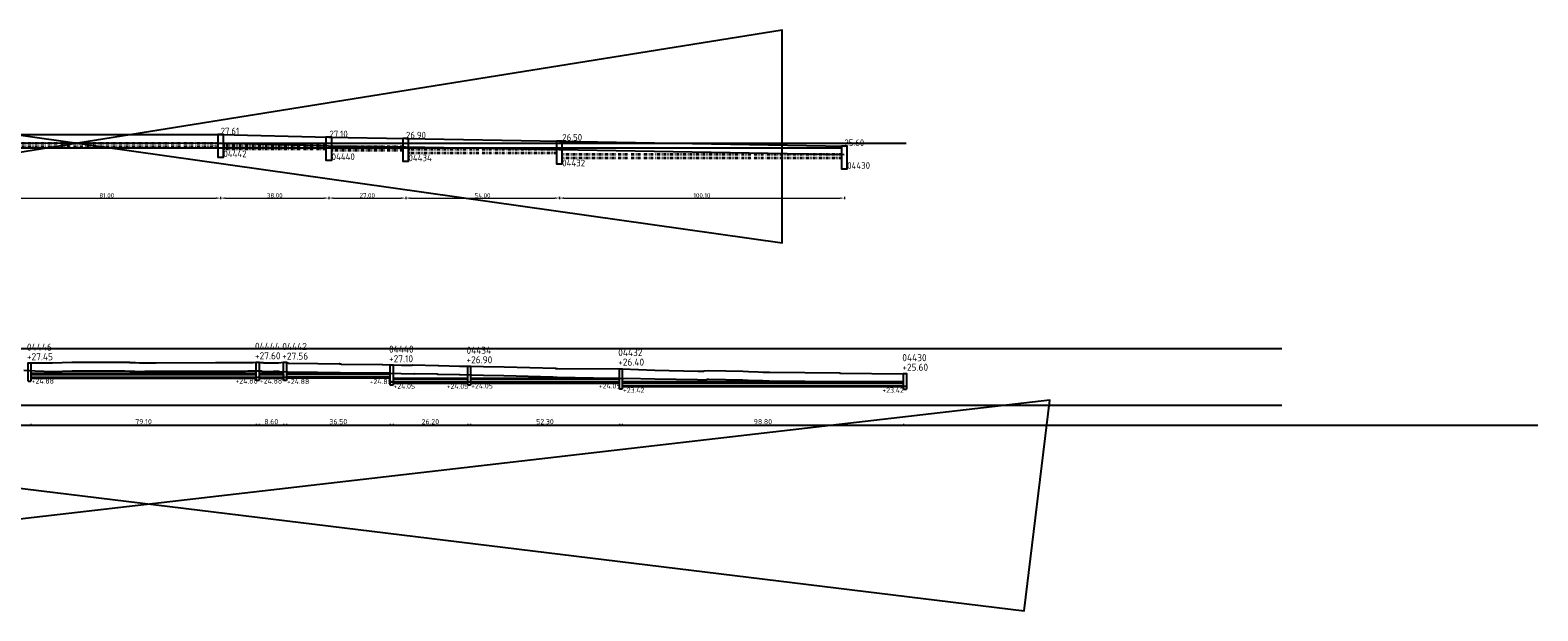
# Model space of a CAD drawing. Header units: metres. Extents: x 0 to 200176, y 0 to 356276.
# Tile 52 of 52: x 199646 to 200176, y 355798 to 356002. Entities that reach past the tile are written whole.
import ezdxf

# ---------------------------------------------------------------- set-up
doc = ezdxf.new("R2010")
doc.units = ezdxf.units.M
doc.linetypes.add('RI-ITR', pattern=[10.4, 5, -1.8, 0, -1.8, 0, -1.8])
for name, color, linetype, lineweight in [('B-WE-GW-MAAIVELD-GD', 90, 'Continuous', 25), ('N-WE-RI-ITR_TRANSPORTLEIDING-G', 170, 'RI-ITR', 35), ('X-XX-AL-AANPIJLING-M', 7, 'Continuous', 18)]:
    doc.layers.add(name, color=color, linetype=linetype, lineweight=lineweight)
doc.layers.add('X-XX-AL-HULPLIJNEN', color=4, linetype='Continuous', lineweight=25, plot=False)
doc.layers.add('X-XX-NIEUW-DETAIL-T', color=3, linetype='Continuous')
doc.styles.add('NLCS-ISO-M200-T18', font='NLCS-ISO.ttf')
doc.styles.add('NLCS-ISO-T18', font='NLCS-ISO.ttf')
doc.dimstyles.new('NLCS-M200-T18-PIJL', dxfattribs={"dimscale": 0.2, "dimtxt": 1.8, "dimasz": 1.8, "dimexe": 2, "dimexo": 2, "dimgap": 0.7, "dimtad": 1, "dimzin": 0, "dimdsep": 46, "dimtxsty": 'NLCS-ISO-M200-T18', "dimcen": 0, "dimdle": 2, "dimclrd": 256, "dimclre": 256, "dimclrt": 256, "dimadec": 1, "dimazin": 0, "dimtfac": 1, "dimtofl": 0, "dimtmove": 1, "dimatfit": 0, "dimfxl": 2, "dimfxlon": 1, "dimtfillclr": 254, "dimtolj": 1, "dimtzin": 0, "dimlwd": 18, "dimlwe": 18, "dimarcsym": 0})

# ---------------------------------------------------------------- blocks, each defined once
blk = doc.blocks.new('*D610')
at = {"layer": 'Defpoints', "color": 0, "transparency": 16777216}
for p in [(199633.12, 355965.5), (199713.11, 355965.54), (199713.11, 355943.16)]:
    blk.add_point(p, dxfattribs=at)
at = {"layer": 'X-XX-AL-AANPIJLING-M', "linetype": 'Continuous', "lineweight": 18, "transparency": 16777216}
for p, q in [((199633.12, 355943.56), (199633.12, 355942.76)), ((199634.72, 355943.16), (199711.51, 355943.16)), ((199713.11, 355943.56), (199713.11, 355942.76))]:
    blk.add_line(p, q, dxfattribs=at)
at = {"layer": 'X-XX-AL-AANPIJLING-M', "transparency": 16777216}
for points in [[(199634.72, 355943.43), (199634.72, 355942.9), (199633.12, 355943.16)], [(199711.51, 355943.43), (199711.51, 355942.9), (199713.11, 355943.16)]]:
    blk.add_solid(points, dxfattribs=at)
at = {"layer": 'X-XX-AL-AANPIJLING-M', "transparency": 16777216, "insert": (199673.11, 355944.1), "char_height": 1.6, "attachment_point": 5, "style": 'NLCS-ISO-M200-T18'}
blk.add_mtext('\\A1;81.00', dxfattribs=at)
blk = doc.blocks.new('*D611')
at = {"layer": 'Defpoints', "color": 0, "transparency": 16777216}
for p in [(199713.11, 355965.54), (199751.12, 355964.52), (199751.12, 355943.16)]:
    blk.add_point(p, dxfattribs=at)
at = {"layer": 'X-XX-AL-AANPIJLING-M', "linetype": 'Continuous', "lineweight": 18, "transparency": 16777216}
for p, q in [((199713.11, 355943.56), (199713.11, 355942.76)), ((199714.71, 355943.16), (199749.52, 355943.16)), ((199751.12, 355943.56), (199751.12, 355942.76))]:
    blk.add_line(p, q, dxfattribs=at)
at = {"layer": 'X-XX-AL-AANPIJLING-M', "transparency": 16777216}
for points in [[(199714.71, 355943.43), (199714.71, 355942.9), (199713.11, 355943.16)], [(199749.52, 355943.43), (199749.52, 355942.9), (199751.12, 355943.16)]]:
    blk.add_solid(points, dxfattribs=at)
at = {"layer": 'X-XX-AL-AANPIJLING-M', "transparency": 16777216, "insert": (199732.11, 355944.1), "char_height": 1.6, "attachment_point": 5, "style": 'NLCS-ISO-M200-T18'}
blk.add_mtext('\\A1;38.00', dxfattribs=at)
blk = doc.blocks.new('*D612')
at = {"layer": 'Defpoints', "color": 0, "transparency": 16777216}
for p in [(199751.12, 355964.52), (199778.12, 355964.12), (199778.12, 355943.16)]:
    blk.add_point(p, dxfattribs=at)
at = {"layer": 'X-XX-AL-AANPIJLING-M', "linetype": 'Continuous', "lineweight": 18, "transparency": 16777216}
for p, q in [((199751.12, 355943.56), (199751.12, 355942.76)), ((199752.72, 355943.16), (199776.52, 355943.16)), ((199778.12, 355943.56), (199778.12, 355942.76))]:
    blk.add_line(p, q, dxfattribs=at)
at = {"layer": 'X-XX-AL-AANPIJLING-M', "transparency": 16777216}
for points in [[(199752.72, 355943.43), (199752.72, 355942.9), (199751.12, 355943.16)], [(199776.52, 355943.43), (199776.52, 355942.9), (199778.12, 355943.16)]]:
    blk.add_solid(points, dxfattribs=at)
at = {"layer": 'X-XX-AL-AANPIJLING-M', "transparency": 16777216, "insert": (199764.62, 355944.1), "char_height": 1.6, "attachment_point": 5, "style": 'NLCS-ISO-M200-T18'}
blk.add_mtext('\\A1;27.00', dxfattribs=at)
blk = doc.blocks.new('*D613')
at = {"layer": 'Defpoints', "color": 0, "transparency": 16777216}
for p in [(199778.12, 355964.12), (199832.12, 355943.16), (199832.12, 355943.16)]:
    blk.add_point(p, dxfattribs=at)
at = {"layer": 'X-XX-AL-AANPIJLING-M', "linetype": 'Continuous', "lineweight": 18, "transparency": 16777216}
for p, q in [((199778.12, 355943.56), (199778.12, 355942.76)), ((199779.72, 355943.16), (199830.52, 355943.16)), ((199832.12, 355943.16), (199832.12, 355943.56))]:
    blk.add_line(p, q, dxfattribs=at)
at = {"layer": 'X-XX-AL-AANPIJLING-M', "transparency": 16777216}
for points in [[(199779.72, 355943.43), (199779.72, 355942.9), (199778.12, 355943.16)], [(199830.52, 355943.43), (199830.52, 355942.9), (199832.12, 355943.16)]]:
    blk.add_solid(points, dxfattribs=at)
at = {"layer": 'X-XX-AL-AANPIJLING-M', "transparency": 16777216, "insert": (199805.12, 355944.1), "char_height": 1.6, "attachment_point": 5, "style": 'NLCS-ISO-M200-T18'}
blk.add_mtext('\\A1;54.00', dxfattribs=at)
blk = doc.blocks.new('*D614')
at = {"layer": 'Defpoints', "color": 0, "transparency": 16777216}
for p in [(199832.12, 355963.19), (199932.22, 355961.43), (199932.22, 355943.16)]:
    blk.add_point(p, dxfattribs=at)
at = {"layer": 'X-XX-AL-AANPIJLING-M', "linetype": 'Continuous', "lineweight": 18, "transparency": 16777216}
for p, q in [((199832.12, 355943.56), (199832.12, 355942.76)), ((199833.72, 355943.16), (199930.62, 355943.16)), ((199932.22, 355943.56), (199932.22, 355942.76))]:
    blk.add_line(p, q, dxfattribs=at)
at = {"layer": 'X-XX-AL-AANPIJLING-M', "transparency": 16777216}
for points in [[(199833.72, 355943.43), (199833.72, 355942.9), (199832.12, 355943.16)], [(199930.62, 355943.43), (199930.62, 355942.9), (199932.22, 355943.16)]]:
    blk.add_solid(points, dxfattribs=at)
at = {"layer": 'X-XX-AL-AANPIJLING-M', "transparency": 16777216, "insert": (199882.17, 355944.1), "char_height": 1.6, "attachment_point": 5, "style": 'NLCS-ISO-M200-T18'}
blk.add_mtext('\\A1;100.10', dxfattribs=at)
blk = doc.blocks.new('*D628')
at = {"layer": 'Defpoints', "color": 0, "transparency": 16777216}
for p in [(199646.49, 355880.12), (199725.59, 355880.12), (199725.59, 355863.42)]:
    blk.add_point(p, dxfattribs=at)
at = {"layer": 'X-XX-AL-AANPIJLING-M', "linetype": 'Continuous', "lineweight": 18, "transparency": 16777216}
for p, q in [((199646.49, 355863.82), (199646.49, 355863.02)), ((199725.59, 355863.82), (199725.59, 355863.02)), ((199648.29, 355863.42), (199723.79, 355863.42))]:
    blk.add_line(p, q, dxfattribs=at)
at = {"layer": 'X-XX-AL-AANPIJLING-M', "transparency": 16777216}
for points in [[(199648.29, 355863.72), (199648.29, 355863.12), (199646.49, 355863.42)], [(199723.79, 355863.72), (199723.79, 355863.12), (199725.59, 355863.42)]]:
    blk.add_solid(points, dxfattribs=at)
at = {"layer": 'X-XX-AL-AANPIJLING-M', "transparency": 16777216, "insert": (199686.04, 355864.62), "char_height": 1.8, "attachment_point": 5, "style": 'NLCS-ISO-M200-T18'}
blk.add_mtext('\\A1;79.10', dxfattribs=at)
blk = doc.blocks.new('*D618')
at = {"layer": 'Defpoints', "color": 0, "transparency": 16777216}
for p in [(199726.59, 355880.12), (199735.19, 355880.12), (199735.19, 355863.42)]:
    blk.add_point(p, dxfattribs=at)
at = {"layer": 'X-XX-AL-AANPIJLING-M', "linetype": 'Continuous', "lineweight": 18, "transparency": 16777216}
for p, q in [((199726.59, 355863.82), (199726.59, 355863.02)), ((199735.19, 355863.82), (199735.19, 355863.02)), ((199728.39, 355863.42), (199733.39, 355863.42))]:
    blk.add_line(p, q, dxfattribs=at)
at = {"layer": 'X-XX-AL-AANPIJLING-M', "transparency": 16777216}
for points in [[(199728.39, 355863.72), (199728.39, 355863.12), (199726.59, 355863.42)], [(199733.39, 355863.72), (199733.39, 355863.12), (199735.19, 355863.42)]]:
    blk.add_solid(points, dxfattribs=at)
at = {"layer": 'X-XX-AL-AANPIJLING-M', "transparency": 16777216, "insert": (199730.89, 355864.62), "char_height": 1.8, "attachment_point": 5, "style": 'NLCS-ISO-M200-T18'}
blk.add_mtext('\\A1;8.60', dxfattribs=at)
blk = doc.blocks.new('*D619')
at = {"layer": 'Defpoints', "color": 0, "transparency": 16777216}
for p in [(199736.19, 355880.2), (199772.69, 355880.2), (199772.69, 355863.42)]:
    blk.add_point(p, dxfattribs=at)
at = {"layer": 'X-XX-AL-AANPIJLING-M', "linetype": 'Continuous', "lineweight": 18, "transparency": 16777216}
for p, q in [((199736.19, 355863.82), (199736.19, 355863.02)), ((199772.69, 355863.82), (199772.69, 355863.02)), ((199737.99, 355863.42), (199770.89, 355863.42))]:
    blk.add_line(p, q, dxfattribs=at)
at = {"layer": 'X-XX-AL-AANPIJLING-M', "transparency": 16777216}
for points in [[(199737.99, 355863.72), (199737.99, 355863.12), (199736.19, 355863.42)], [(199770.89, 355863.72), (199770.89, 355863.12), (199772.69, 355863.42)]]:
    blk.add_solid(points, dxfattribs=at)
at = {"layer": 'X-XX-AL-AANPIJLING-M', "transparency": 16777216, "insert": (199754.44, 355864.62), "char_height": 1.8, "attachment_point": 5, "style": 'NLCS-ISO-M200-T18'}
blk.add_mtext('\\A1;36.50', dxfattribs=at)
blk = doc.blocks.new('*D620')
at = {"layer": 'Defpoints', "color": 0, "transparency": 16777216}
for p in [(199773.69, 355878.46), (199799.89, 355878.46), (199799.89, 355863.42)]:
    blk.add_point(p, dxfattribs=at)
at = {"layer": 'X-XX-AL-AANPIJLING-M', "linetype": 'Continuous', "lineweight": 18, "transparency": 16777216}
for p, q in [((199773.69, 355863.82), (199773.69, 355863.02)), ((199799.89, 355863.82), (199799.89, 355863.02)), ((199775.49, 355863.42), (199798.09, 355863.42))]:
    blk.add_line(p, q, dxfattribs=at)
at = {"layer": 'X-XX-AL-AANPIJLING-M', "transparency": 16777216}
for points in [[(199775.49, 355863.72), (199775.49, 355863.12), (199773.69, 355863.42)], [(199798.09, 355863.72), (199798.09, 355863.12), (199799.89, 355863.42)]]:
    blk.add_solid(points, dxfattribs=at)
at = {"layer": 'X-XX-AL-AANPIJLING-M', "transparency": 16777216, "insert": (199786.79, 355864.62), "char_height": 1.8, "attachment_point": 5, "style": 'NLCS-ISO-M200-T18'}
blk.add_mtext('\\A1;26.20', dxfattribs=at)
blk = doc.blocks.new('*D621')
at = {"layer": 'Defpoints', "color": 0, "transparency": 16777216}
for p in [(199800.89, 355878.46), (199853.19, 355878.46), (199853.19, 355863.42)]:
    blk.add_point(p, dxfattribs=at)
at = {"layer": 'X-XX-AL-AANPIJLING-M', "linetype": 'Continuous', "lineweight": 18, "transparency": 16777216}
for p, q in [((199800.89, 355863.82), (199800.89, 355863.02)), ((199853.19, 355863.82), (199853.19, 355863.02)), ((199802.69, 355863.42), (199851.39, 355863.42))]:
    blk.add_line(p, q, dxfattribs=at)
at = {"layer": 'X-XX-AL-AANPIJLING-M', "transparency": 16777216}
for points in [[(199802.69, 355863.72), (199802.69, 355863.12), (199800.89, 355863.42)], [(199851.39, 355863.72), (199851.39, 355863.12), (199853.19, 355863.42)]]:
    blk.add_solid(points, dxfattribs=at)
at = {"layer": 'X-XX-AL-AANPIJLING-M', "transparency": 16777216, "insert": (199827.04, 355864.62), "char_height": 1.8, "attachment_point": 5, "style": 'NLCS-ISO-M200-T18'}
blk.add_mtext('\\A1;52.30', dxfattribs=at)
blk = doc.blocks.new('*D622')
at = {"layer": 'Defpoints', "color": 0, "transparency": 16777216}
for p in [(199854.19, 355877.2), (199952.99, 355877.2), (199952.99, 355863.42)]:
    blk.add_point(p, dxfattribs=at)
at = {"layer": 'X-XX-AL-AANPIJLING-M', "linetype": 'Continuous', "lineweight": 18, "transparency": 16777216}
for p, q in [((199854.19, 355863.82), (199854.19, 355863.02)), ((199952.99, 355863.82), (199952.99, 355863.02)), ((199855.99, 355863.42), (199951.19, 355863.42))]:
    blk.add_line(p, q, dxfattribs=at)
at = {"layer": 'X-XX-AL-AANPIJLING-M', "transparency": 16777216}
for points in [[(199855.99, 355863.72), (199855.99, 355863.12), (199854.19, 355863.42)], [(199951.19, 355863.72), (199951.19, 355863.12), (199952.99, 355863.42)]]:
    blk.add_solid(points, dxfattribs=at)
at = {"layer": 'X-XX-AL-AANPIJLING-M', "transparency": 16777216, "insert": (199903.59, 355864.62), "char_height": 1.8, "attachment_point": 5, "style": 'NLCS-ISO-M200-T18'}
blk.add_mtext('\\A1;98.80', dxfattribs=at)

msp = doc.modelspace()

# ---------------------------------------------------------------- linework, layer by layer
at = {"flags": 128}
for points in [[(199398.116, 355956.536), (199425.116, 355957.716), (199448.116, 355959.116), (199470.116, 355959.476), (199547.116, 355964.576), (199592.116, 355965.316), (199633.116, 355965.496), (199713.111, 355965.536), (199751.116, 355964.516), (199778.116, 355964.116), (199832.115, 355963.196), (199932.22, 355961.434)], [(199712.111, 355965.536), (199712.111, 355957.536), (199714.111, 355957.536), (199714.111, 355965.536), (199712.111, 355965.536)], [(199750.116, 355964.516), (199750.116, 355956.516), (199752.116, 355956.516), (199752.116, 355964.516), (199750.116, 355964.516)], [(199777.116, 355964.116), (199777.116, 355956.116), (199779.116, 355956.116), (199779.116, 355964.116), (199777.116, 355964.116)], [(199398.247, 355953.538), (199425.273, 355954.72), (199448.232, 355956.117), (199470.24, 355956.477), (199547.24, 355961.577), (199592.148, 355962.316), (199633.124, 355962.496), (199713.072, 355962.536), (199751.054, 355961.516), (199778.069, 355961.116), (199832.064, 355960.196), (199932.167, 355958.434)], [(199831.115, 355963.196), (199831.115, 355955.196), (199833.115, 355955.196), (199833.115, 355963.196), (199831.115, 355963.196)], [(199931.22, 355961.434), (199931.22, 355953.434), (199933.22, 355953.434), (199933.22, 355961.434), (199931.22, 355961.434)], [(199645.492, 355878.804), (199645.492, 355885.264), (199646.492, 355885.264), (199646.492, 355878.804)], [(199725.592, 355879.124), (199725.592, 355885.564), (199726.592, 355885.564), (199726.592, 355879.124)], [(199735.192, 355879.124), (199735.192, 355885.484), (199736.192, 355885.484), (199736.192, 355879.124)], [(199772.692, 355877.464), (199772.692, 355884.564), (199773.692, 355884.564), (199773.692, 355877.464)], [(199799.892, 355877.464), (199799.892, 355884.164), (199800.892, 355884.164), (199800.892, 355877.464)], [(199853.192, 355876.044), (199853.192, 355883.164), (199854.192, 355883.164), (199854.192, 355876.044)], [(199952.992, 355876.044), (199952.992, 355881.564), (199953.992, 355881.564), (199953.992, 355876.044)], [(199645.492, 355878.804), (199646.492, 355878.804)], [(199726.592, 355879.124), (199725.592, 355879.124)], [(199736.192, 355879.124), (199735.192, 355879.124)], [(199773.692, 355877.464), (199772.692, 355877.464)], [(199800.892, 355877.464), (199799.892, 355877.464)], [(199854.192, 355876.044), (199853.192, 355876.044)], [(199952.992, 355876.044), (199953.992, 355876.044)]]:
    msp.add_lwpolyline(points, dxfattribs=at)
at = {"layer": 'B-WE-GW-MAAIVELD-GD', "color": 90, "linetype": 'Continuous', "lineweight": 25, "ltscale": 2}
msp.add_lwpolyline([(199645.492, 355885.264), (199646.492, 355885.258), (199654.042, 355885.274), (199660.878, 355885.486), (199678.25, 355885.476), (199681.05, 355885.516), (199681.107, 355885.413), (199681.197, 355885.412), (199682.349, 355885.41), (199683.164, 355885.389), (199684.665, 355885.277), (199685.7, 355885.254), (199685.816, 355885.319), (199685.888, 355885.328), (199690.411, 355885.299), (199711.284, 355885.389), (199721.756, 355885.403), (199722.593, 355885.433), (199722.982, 355885.437), (199723.115, 355885.439), (199723.246, 355885.436), (199723.511, 355885.434), (199723.691, 355885.435), (199723.776, 355885.434), (199724.041, 355885.433), (199724.306, 355885.436), (199724.571, 355885.44), (199725.592, 355885.564), (199726.592, 355885.564), (199727.188, 355885.454), (199728.006, 355885.392), (199728.207, 355885.299), (199728.399, 355885.231), (199729.058, 355885.248), (199729.232, 355885.246), (199730.017, 355885.271), (199731.592, 355885.314), (199731.735, 355885.316), (199731.985, 355885.318), (199732.235, 355885.319), (199732.485, 355885.317), (199732.587, 355885.315), (199732.735, 355885.314), (199732.985, 355885.31), (199733.235, 355885.304), (199733.485, 355885.296), (199735.192, 355885.484), (199736.192, 355885.484), (199736.957, 355885.144), (199747.224, 355885.034), (199754.701, 355884.903), (199754.822, 355884.909), (199754.827, 355884.936), (199754.86, 355885.023), (199755.519, 355884.847), (199769.816, 355884.648), (199770.069, 355884.644), (199776.599, 355884.503), (199780.413, 355884.424), (199780.43, 355884.431), (199780.467, 355884.565), (199789.57, 355884.352), (199789.815, 355884.294), (199796.958, 355884.159), (199797.119, 355884.156), (199800.892, 355884.164), (199805.454, 355883.938), (199812.703, 355883.818), (199830.682, 355883.372), (199830.687, 355883.324), (199831.469, 355883.246), (199853.192, 355883.164), (199854.192, 355883.164), (199865.685, 355882.681), (199880.743, 355882.403), (199882.77, 355882.336), (199882.954, 355882.486), (199884.507, 355882.54), (199896.702, 355882.309), (199898.578, 355882.213), (199901.949, 355882.061), (199903.58, 355882.02), (199905.887, 355881.986), (199918.295, 355881.841), (199930.649, 355881.757), (199930.658, 355881.684), (199952.992, 355881.409)], dxfattribs=at)
at = {"layer": 'N-WE-RI-ITR_TRANSPORTLEIDING-G', "ltscale": 0.2, "flags": 128}
for points in [[(199634.116, 355962.496), (199712.111, 355962.496)], [(199634.116, 355961.296), (199712.111, 355961.296)], [(199750.116, 355961.516), (199714.111, 355961.516)], [(199750.116, 355960.316), (199714.111, 355960.316)], [(199777.116, 355961.116), (199752.116, 355961.116)], [(199777.116, 355959.916), (199752.116, 355959.916)], [(199831.115, 355960.196), (199779.116, 355960.196)], [(199831.115, 355958.996), (199779.116, 355958.996)], [(199931.22, 355958.434), (199833.115, 355958.434)], [(199931.22, 355957.234), (199833.115, 355957.234)]]:
    msp.add_lwpolyline(points, dxfattribs=at)
at = {"layer": 'N-WE-RI-ITR_TRANSPORTLEIDING-G', "linetype": 'Continuous', "ltscale": 0.2, "flags": 128}
for points in [[(199646.492, 355881.484), (199725.592, 355881.484)], [(199646.492, 355881.324), (199725.592, 355881.324)], [(199646.492, 355880.124), (199725.592, 355880.124)], [(199646.492, 355879.964), (199725.592, 355879.964)], [(199726.592, 355881.484), (199735.192, 355881.484)], [(199726.592, 355881.324), (199735.192, 355881.324)], [(199726.592, 355880.124), (199735.192, 355880.124)], [(199726.592, 355879.964), (199735.192, 355879.964)], [(199772.692, 355881.484), (199736.192, 355881.484)], [(199772.692, 355881.324), (199736.192, 355881.324)], [(199772.692, 355880.124), (199736.192, 355880.124)], [(199772.692, 355879.964), (199736.192, 355879.964)], [(199773.692, 355879.824), (199799.892, 355879.824)], [(199773.692, 355879.664), (199799.892, 355879.664)], [(199800.892, 355879.824), (199853.192, 355879.824)], [(199800.892, 355879.664), (199853.192, 355879.664)], [(199773.692, 355878.464), (199799.892, 355878.464)], [(199773.692, 355878.304), (199799.892, 355878.304)], [(199800.892, 355878.464), (199853.192, 355878.464)], [(199800.892, 355878.304), (199853.192, 355878.304)], [(199854.192, 355878.564), (199952.992, 355878.564)], [(199854.192, 355878.404), (199952.992, 355878.404)], [(199854.192, 355877.204), (199952.992, 355877.204)], [(199854.192, 355877.044), (199952.992, 355877.044)]]:
    msp.add_lwpolyline(points, dxfattribs=at)
at = {"layer": 'X-XX-AL-HULPLIJNEN', "ltscale": 0.2, "flags": 128}
for points in [[(199442.339, 355993.572), (199910.319, 355927.417), (199910.319, 356002.172), (199427.776, 355924.771)], [(199931.22, 355960.651), (199388.668, 355960.651)], [(199712.111, 355962.496), (199953.951, 355962.496)], [(199406.592, 355890.364), (200085.851, 355890.364)], [(199643.954, 355882.668), (199647.901, 355882.528), (199654.026, 355882.272), (199660.923, 355882.486), (199678.27, 355882.476), (199679.289, 355882.491), (199679.32, 355882.432), (199681.177, 355882.412), (199682.307, 355882.41), (199683.014, 355882.392), (199684.52, 355882.279), (199686.454, 355882.236), (199686.609, 355882.323), (199690.408, 355882.299), (199711.293, 355882.389), (199721.811, 355882.403), (199722.662, 355882.433), (199723.019, 355882.437), (199723.109, 355882.438), (199723.207, 355882.437), (199723.502, 355882.434), (199723.677, 355882.435), (199723.757, 355882.434), (199724.051, 355882.433), (199724.346, 355882.436), (199724.638, 355882.441), (199724.929, 355882.449), (199725.211, 355882.459), (199725.349, 355882.464), (199726.358, 355882.501), (199726.978, 355882.462), (199727.301, 355882.437), (199727.918, 355882.217), (199729.084, 355882.247), (199729.265, 355882.246), (199730.105, 355882.272), (199731.656, 355882.314), (199731.774, 355882.316), (199732.004, 355882.318), (199732.227, 355882.319), (199732.45, 355882.317), (199732.549, 355882.316), (199732.695, 355882.314), (199732.921, 355882.31), (199733.149, 355882.305), (199733.38, 355882.297), (199733.615, 355882.289), (199733.855, 355882.278), (199736.875, 355882.145), (199747.181, 355882.034), (199754.752, 355881.902), (199754.895, 355881.909), (199755.107, 355881.853), (199769.769, 355881.649), (199770.01, 355881.644), (199776.535, 355881.504), (199780.971, 355881.412), (199781.297, 355881.545), (199789.188, 355881.36), (199789.44, 355881.301), (199796.899, 355881.16), (199797.051, 355881.157), (199797.203, 355881.153), (199805.39, 355880.938), (199812.641, 355880.819), (199829.859, 355880.392), (199831.291, 355880.249), (199850.358, 355879.882), (199850.359, 355879.882), (199854.768, 355879.798), (199855.725, 355879.853), (199865.631, 355879.682), (199880.666, 355879.404), (199883.794, 355879.301), (199884.067, 355879.523), (199884.53, 355879.539), (199896.597, 355879.311), (199898.433, 355879.216), (199901.844, 355879.062), (199903.521, 355879.02), (199905.848, 355878.986), (199918.267, 355878.841), (199927.981, 355878.775), (199927.988, 355878.717), (199952.955, 355878.409)], [(199726.592, 355880.124), (199725.592, 355880.124)], [(199735.192, 355881.184), (199735.192, 355879.124)], [(199736.192, 355880.124), (199735.192, 355880.124)], [(199853.192, 355883.164), (199854.192, 355883.164)], [(199726.592, 355879.124), (199725.592, 355879.124)], [(199773.692, 355878.464), (199772.692, 355878.464)], [(199800.892, 355878.464), (199799.892, 355878.464)], [(199952.992, 355877.044), (199953.992, 355877.044)], [(199406.592, 355870.364), (200085.851, 355870.364)], [(199425.718, 355867.772), (199995.371, 355798.139), (200004.414, 355872.123), (199409.32, 355803.358)], [(199407.592, 355863.416), (200175.812, 355863.416)]]:
    msp.add_lwpolyline(points, dxfattribs=at)

# ---------------------------------------------------------------- texts
at = {"layer": 'X-XX-NIEUW-DETAIL-T', "style": 'NLCS-ISO-T18'}
for s, height, p in [('27.61', 2.3491, (199713.116, 355965.536)), ('27.10', 2.3491, (199751.331, 355964.51)), ('26.90', 2.3491, (199778.229, 355964.114)), ('26.50', 2.3491, (199833.115, 355963.316)), ('25.41', 0.5, (199710.306, 355961.296)), ('04442', 2.3491, (199714.111, 355957.536)), ('24.92', 0.5, (199714.377, 355960.316)), ('24.92', 0.5, (199748.399, 355960.316)), ('04440', 2.3491, (199752.116, 355956.516)), ('24.72', 0.5, (199752.276, 355959.916)), ('24.72', 0.5, (199775.427, 355959.916)), ('24.32', 0.5, (199779.396, 355958.996)), ('24.32', 0.5, (199829.451, 355958.996)), ('25.60', 2.3491, (199932.203, 355961.434)), ('04434', 2.3491, (199779.116, 355956.116)), ('04432', 2.3491, (199833.115, 355954.294)), ('23.42', 0.5, (199833.393, 355957.234)), ('23.42', 0.5, (199928.867, 355957.234)), ('04430', 2.3491, (199933.22, 355953.434)), ('04446', 2.5, (199645.067, 355889.541)), ('04444', 2.5, (199725.167, 355889.841)), ('04442', 2.5, (199734.767, 355889.761)), ('04440', 2.5, (199772.267, 355888.841)), ('04434', 2.5, (199799.467, 355888.441)), ('04432', 2.5, (199852.767, 355887.641)), ('+27.45', 2.5, (199645.067, 355886.188)), ('+27.60', 2.5, (199725.167, 355886.488)), ('+27.56', 2.5, (199734.767, 355886.408)), ('+27.10', 2.5, (199772.267, 355885.488)), ('+26.90', 2.5, (199799.467, 355885.088)), ('+26.40', 2.5, (199852.767, 355884.288)), ('+25.60', 2.5, (199952.567, 355882.488)), ('04430', 2.5, (199952.567, 355885.841)), ('+24.88', 1.8, (199646.707, 355877.988)), ('+24.88', 1.8, (199718.316, 355877.988)), ('+24.88', 1.8, (199726.883, 355877.988)), ('+24.88', 1.8, (199736.402, 355877.802)), ('+24.88', 1.8, (199765.424, 355877.802)), ('+24.05', 1.8, (199773.772, 355876.142)), ('+24.05', 1.8, (199792.485, 355876.142)), ('+24.05', 1.8, (199801.102, 355876.27)), ('+24.05', 1.8, (199845.924, 355876.27)), ('+23.42', 1.8, (199854.402, 355874.77)), ('+23.42', 1.8, (199945.53, 355874.77))]:
    msp.add_text(s, height=height, dxfattribs=at).set_placement(p)

# ---------------------------------------------------------------- dimensions: what is measured, and where the dimension line sits
at = {"layer": 'X-XX-AL-AANPIJLING-M'}
dim = msp.add_linear_dim(base=(199713.111, 355943.163), p1=(199633.116, 355965.496), p2=(199713.111, 355965.536), text='81.00', dimstyle='NLCS-M200-T18-PIJL', override={"dimtxt": 8, "dimasz": 8}, dxfattribs=at)
dim.commit()
dim.dimension.update_dxf_attribs({"geometry": '*D610', "text_midpoint": (199673.114, 355944.103)})
for base, p1, p2, override, picture, middle in [((199751.116457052, 355943.163012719), (199713.111457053, 355965.535553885), (199751.116457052, 355964.515556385), {"dimtxt": 8, "dimasz": 8}, '*D611', (199732.113957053, 355944.103012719)), ((199778.116, 355943.163), (199751.116, 355964.516), (199778.116, 355964.116), {"dimtxt": 8, "dimasz": 8}, '*D612', (199764.616, 355944.103)), ((199832.115, 355943.163), (199778.116, 355964.116), (199832.115, 355943.163), {"dimtxt": 8, "dimasz": 8}, '*D613', (199805.116, 355944.103)), ((199932.2201, 355943.163), (199832.1154, 355963.1926), (199932.2201, 355961.4337), {"dimtxt": 8, "dimasz": 8}, '*D614', (199882.1677, 355944.103)), ((199725.592, 355863.416), (199646.492, 355880.124), (199725.592, 355880.124), {"dimtxt": 9, "dimasz": 9, "dimgap": 1.5}, '*D628', (199686.042, 355864.616)), ((199735.192, 355863.416), (199726.592, 355880.124), (199735.192, 355880.124), {"dimtxt": 9, "dimasz": 9, "dimgap": 1.5}, '*D618', (199730.892, 355864.616)), ((199772.692, 355863.416), (199736.192, 355880.204), (199772.692, 355880.204), {"dimtxt": 9, "dimasz": 9, "dimgap": 1.5}, '*D619', (199754.442, 355864.616)), ((199799.892, 355863.416), (199773.692, 355878.464), (199799.892, 355878.464), {"dimtxt": 9, "dimasz": 9, "dimgap": 1.5}, '*D620', (199786.792, 355864.616)), ((199853.192, 355863.416), (199800.892, 355878.464), (199853.192, 355878.464), {"dimtxt": 9, "dimasz": 9, "dimgap": 1.5}, '*D621', (199827.042, 355864.616)), ((199952.992, 355863.416), (199854.192, 355877.204), (199952.992, 355877.204), {"dimtxt": 9, "dimasz": 9, "dimgap": 1.5}, '*D622', (199903.592, 355864.616))]:
    dim = msp.add_linear_dim(base=base, p1=p1, p2=p2, dimstyle='NLCS-M200-T18-PIJL', override=override, dxfattribs=at)
    dim.commit()
    dim.dimension.update_dxf_attribs({"geometry": picture, "text_midpoint": middle})

doc.saveas('drawing.dxf')
